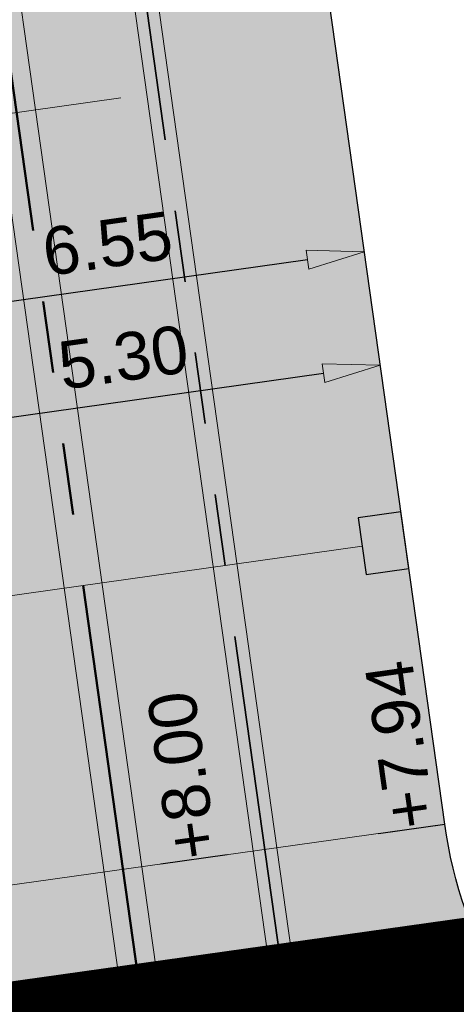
# Model space of a CAD drawing. Extents: x 98477 to 100410, y 398052 to 398969.
# Tile 100 of 256: x 98644.52 to 98649.08, y 398271.89 to 398282.2. Entities that reach past the tile are written whole.
import ezdxf
from ezdxf.enums import TextEntityAlignment as Align

# ---------------------------------------------------------------- set-up
doc = ezdxf.new("R2010")
doc.units = 0
for name, pattern in [('AL-NUTSTRACE', [17, 5, -3.5, 0, -3.5, 5]), ('RI-DWA', [9.75, 4.5, -0.75, 0.75, -0.75, 0.75, -0.75, 0.75, -0.75]), ('RI-RWA', [8.25, 4.5, -0.75, 0.75, -0.75, 0.75, -0.75])]:
    doc.linetypes.add(name, pattern=pattern)
for name, color, linetype, lineweight in [('N-KO-kantverharding', 2, 'Continuous', 25), ('N-RI-DWA hoofdriool', 24, 'RI-DWA', 35), ('N-RI-DWA hoofdriool buiswand', 24, 'Continuous', 13), ('N-RI-DWA huisaansluitleiding', 24, 'RI-DWA', 18), ('N-RI-RWA hoofdriool', 162, 'RI-RWA', 50), ('N-RI-RWA hoofdriool buiswand', 162, 'Continuous', 13), ('N-RI-RWA kolkaansluitleiding', 132, 'RI-RWA', 18), ('N-RI-straatkolk', 7, 'Continuous', 25), ("N-VH-arcering 'MAT' grijs 251", 251, 'Continuous', 18), ('N-VH-arcering printbeton', 8, 'Continuous', 9), ('X-AL-hoogtelijn - Niv 1', 1, 'AL-HOOGTELIJN', 18), ('X-AL-maatvoering VERWERKT', 180, 'Continuous', 18), ('X-AL-nutstrace VERWERKT', 252, 'AL-NUTSTRACE', 18), ('X-AL-planthoogte VERWERKT', 180, 'Continuous', 25)]:
    doc.layers.add(name, color=color, linetype=linetype, lineweight=lineweight)
doc.layers.add('X-AL-contourlijnen', color=30, linetype='Continuous', plot=False)
doc.layers.add('X-AL-hulplijn', color=30, linetype='Continuous', plot=False)
doc.styles.add('CS Annotative', font='arial.ttf')
doc.styles.get("Standard").update_dxf_attribs({"font": 'txt.shx'})
doc.linetypes.add('AL-HOOGTELIJN', pattern='A,10,-1.5,["H",Standard,S=0.9,R=0,X=-0.3,Y=-0.45],-1.5,30', length=43)
doc.dimstyles.new('CS Annotative', dxfattribs={"dimtxt": 2.5, "dimasz": 3, "dimexe": 0.18, "dimexo": 0.0625, "dimgap": 1, "dimtad": 1, "dimzin": 3, "dimdsep": 46, "dimtxsty": 'CS Annotative', "dimblk": 'CS Dimensionpijl', "dimcen": 0, "dimse1": 1, "dimse2": 1, "dimclrd": 256, "dimclre": 256, "dimadec": 0, "dimazin": 0, "dimtm": 1e-09, "dimtfac": 1, "dimtdec": 0, "dimtofl": 0, "dimtmove": 1, "dimatfit": 1, "dimfxl": 1, "dimtfillclr": 256, "dimtolj": 1, "dimtzin": 3, "dimarcsym": 0})

# ---------------------------------------------------------------- blocks, each defined once
blk = doc.blocks.new('*U107')
at = {"layer": 'X-AL-hulplijn', "flags": 128}
blk.add_lwpolyline([(-0.3465938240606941, -0.04871058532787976), (0.3465938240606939, 0.04871058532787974)], dxfattribs=at)
at = {"layer": 'X-AL-planthoogte VERWERKT', "linetype": 'Continuous', "style": 'CS Annotative'}
blk.add_attdef('HOOGTE-RECHTS', text='', height=0.4999999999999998, rotation=97.99999999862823, dxfattribs=at).set_placement((2.91038304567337e-11, 5.820766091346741e-11), align=Align.MIDDLE_LEFT)
blk = doc.blocks.new('*U124')
at = {"layer": 'X-AL-hulplijn', "flags": 128}
blk.add_lwpolyline([(-0.3465938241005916, -0.04871058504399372), (0.3465938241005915, 0.0487105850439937)], dxfattribs=at)
at = {"layer": 'X-AL-planthoogte VERWERKT', "linetype": 'Continuous', "style": 'CS Annotative'}
blk.add_attdef('HOOGTE-RECHTS', text='', height=0.4999999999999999, rotation=97.99999994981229, dxfattribs=at).set_placement((1.455191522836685e-11, 0), align=Align.MIDDLE_LEFT)
blk = doc.blocks.new('*U880')
blk.add_lwpolyline([(-1.32281122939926, 1.328832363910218), (-0.9052919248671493, -1.64197184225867), (1.32281122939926, -1.328832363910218), (0.9052919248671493, 1.64197184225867)], close=True)
blk.add_solid([(-1.32281122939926, 1.328832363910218), (0.9052919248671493, 1.64197184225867), (-1.32281122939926, 1.328832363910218), (-0.9052919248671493, -1.64197184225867)])
blk = doc.blocks.new('CS Dimensionpijl')
h = blk.add_hatch(color=256)
h.dxf.hatch_style = 1
h.paths.add_polyline_path([(-1, -0.1666666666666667), (0, 0), (-1, 0.1666666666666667)])
at = {"flags": 128}
blk.add_lwpolyline([(0, 0.5), (0, -0.5)], dxfattribs=at)
blk.add_lwpolyline([(-1, -0.1666666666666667), (0, 0), (-1, 0.1666666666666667)], close=True, dxfattribs=at)
blk = doc.blocks.new('*D916')
at = {"layer": 'X-AL-maatvoering VERWERKT', "linetype": 'Continuous', "lineweight": -2, "transparency": 16777216}
blk.add_line((98643.63415658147, 398277.9262781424), (98647.69425566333, 398278.4968878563), dxfattribs=at)
at = {"layer": 'X-AL-maatvoering VERWERKT', "lineweight": -2, "transparency": 16777216, "xscale": 0.6000000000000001, "yscale": 0.6000000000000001, "zscale": 0.6000000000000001}
for p, rotation in [((98648.28841650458, 398278.5803917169), 7.999999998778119), ((98643.03999574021, 398277.8427742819), 187.9999999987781)]:
    blk.add_blockref('CS Dimensionpijl', p, dxfattribs=dict(at, rotation=rotation))
at = {"layer": 'X-AL-maatvoering VERWERKT', "color": 0, "transparency": 16777216, "insert": (98645.60081875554, 398278.6626075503), "char_height": 0.5, "attachment_point": 5, "rotation": 7.999999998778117, "style": 'CS Annotative'}
blk.add_mtext('\\A1;5.30', dxfattribs=at)
blk = doc.blocks.new('*D1131')
at = {"layer": 'X-AL-maatvoering VERWERKT', "linetype": 'Continuous', "lineweight": -2, "transparency": 16777216}
blk.add_line((98642.22931377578, 398278.9406334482), (98647.52724794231, 398279.6852095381), dxfattribs=at)
at = {"layer": 'X-AL-maatvoering VERWERKT', "lineweight": -2, "transparency": 16777216, "xscale": 0.6000000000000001, "yscale": 0.6000000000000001, "zscale": 0.6000000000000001}
for p, rotation in [((98648.12140878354, 398279.7687133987), 7.999999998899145), ((98641.63515293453, 398278.8571295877), 187.9999999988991)]:
    blk.add_blockref('CS Dimensionpijl', p, dxfattribs=dict(at, rotation=rotation))
at = {"layer": 'X-AL-maatvoering VERWERKT', "color": 0, "transparency": 16777216, "insert": (98645.4338347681, 398279.8507603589), "char_height": 0.5, "attachment_point": 5, "rotation": 7.999999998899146, "style": 'CS Annotative'}
blk.add_mtext('\\A1;6.55', dxfattribs=at)

msp = doc.modelspace()

# ---------------------------------------------------------------- hatches: boundary and pattern name
at = {"layer": "N-VH-arcering 'MAT' grijs 251"}
h = msp.add_hatch(color=256, dxfattribs=at)
h.dxf.hatch_style = 1
edge = h.paths.add_edge_path()
edge.add_line((98801.70985258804, 398275.5025756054), (98759.07881222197, 398269.5111736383))
edge.add_arc((98758.55691309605, 398273.2246788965), 3.749999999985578, 188.0000000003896, 277.9999999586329, ccw=False)
edge.add_line((98754.84340783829, 398272.7027797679), (98754.7320693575, 398273.4949942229))
edge.add_arc((98759.43584268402, 398274.1560664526), 4.75000000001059, 98.00000000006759, 188.0000000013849, ccw=False)
edge.add_line((98758.77477045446, 398278.859839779), (98802.64364589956, 398285.0252081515))
edge.add_arc((98800.79960231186, 398298.1462600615), 13.24999999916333, 278.0000000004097, 315.3695932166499)
edge.add_arc((98814.32101528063, 398284.7981743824), 5.750000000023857, 97.99999999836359, 135.3695932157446, ccw=False)
edge.add_line((98813.52076995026, 398290.4922157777), (98817.94515990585, 398291.114023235))
edge.add_arc((98818.74540523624, 398285.4199818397), 5.750000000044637, 8.00000000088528, 97.99999999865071, ccw=False)
edge.add_line((98824.43944663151, 398286.2202271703), (98832.12180180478, 398231.5574297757))
edge.add_arc((98824.4472242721, 398230.4788382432), 7.74999999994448, -36.90337989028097, 8.000000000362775, ccw=False)
edge.add_line((98830.64450586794, 398225.8252159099), (98822.02531955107, 398214.3469478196))
edge.add_arc((98828.62242576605, 398209.3930917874), 8.249999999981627, 143.0966201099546, 188.000000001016)
edge.add_line((98820.45271419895, 398208.2449137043), (98820.95212056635, 398204.6914527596))
edge.add_line((98820.95212056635, 398204.6914527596), (98824.98814049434, 398175.9736787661))
edge.add_line((98824.98814049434, 398175.9736787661), (98826.34507822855, 398166.3185650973))
edge.add_arc((98829.56344945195, 398166.7708776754), 3.249999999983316, 187.9999999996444, 277.9999999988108)
edge.add_line((98830.01576203, 398163.552506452), (98845.49611657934, 398165.7281284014))
edge.add_line((98845.49611657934, 398165.7281284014), (98850.05134969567, 398166.3683246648))
edge.add_line((98850.05134969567, 398166.3683246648), (98871.26042709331, 398169.349066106))
edge.add_line((98871.26042709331, 398169.349066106), (98879.77673248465, 398170.5459547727))
edge.add_line((98879.77673248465, 398170.5459547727), (98895.91810200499, 398172.8144763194))
edge.add_line((98895.91810200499, 398172.8144763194), (98895.01347684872, 398179.2512187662))
edge.add_line((98895.01347684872, 398179.2512187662), (98835.84495974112, 398170.9356259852))
edge.add_arc((98835.18388751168, 398175.6393993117), 4.749999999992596, 188.0000000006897, 277.9999999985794, ccw=False)
edge.add_line((98830.48011418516, 398174.9783270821), (98825.97718274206, 398207.0183491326))
edge.add_arc((98833.65176027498, 398208.096940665), 7.750000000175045, 143.0966201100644, 188.0000000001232, ccw=False)
edge.add_line((98827.4544786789, 398212.7505629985), (98836.07366499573, 398224.2288310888))
edge.add_arc((98829.47655878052, 398229.1826871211), 8.250000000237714, 323.096620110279, 367.9999999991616)
edge.add_line((98837.64627034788, 398230.3308652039), (98837.34238794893, 398232.4931008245))
edge.add_line((98837.34238794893, 398232.4931008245), (98837.34238780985, 398232.493100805))
edge.add_line((98837.34238780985, 398232.493100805), (98829.68786739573, 398286.9578446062))
edge.add_arc((98835.38190879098, 398287.7580899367), 5.749999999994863, 97.99999999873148, 188.0000000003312, ccw=False)
edge.add_line((98834.58166346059, 398293.452131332), (98882.50500414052, 398300.1873176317))
edge.add_arc((98883.61838894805, 398292.2651730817), 8.000000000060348, 11.632034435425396, 97.9999999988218, ccw=False)
edge.add_line((98891.45409032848, 398293.8781776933), (98890.9995, 398296.0865))
edge.add_line((98890.9995, 398296.0865), (98889.023, 398305.688))
edge.add_line((98889.023, 398305.688), (98888.557, 398307.974))
edge.add_line((98888.557, 398307.974), (98887.38477368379, 398314.7597044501))
edge.add_arc((98879.50153614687, 398313.3978799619), 8.00000000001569, -82.00000000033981, 9.801079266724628, ccw=False)
edge.add_line((98880.6149209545, 398305.475735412), (98872.94460748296, 398304.3977431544))
edge.add_arc((98872.42270835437, 398308.1112484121), 3.749999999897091, 189.4265010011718, 278.00000000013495, ccw=False)
edge.add_arc((92946.7354543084, 397324.3039467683), 6003.049999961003, 9.42650100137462, 10.61166010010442)
edge.add_line((98847.1206531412, 398429.7738954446), (98842.31285519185, 398429.0982035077))
edge.add_arc((92946.7354539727, 397324.3039467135), 5998.200000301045, 9.428546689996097, 10.613773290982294, ccw=False)
edge.add_arc((98860.08948650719, 398306.4687901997), 3.840166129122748, -81.43407539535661, 6.657381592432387, ccw=False)
edge.add_line((98860.66146879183, 398302.6714605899), (98847.18483033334, 398300.7774425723))
edge.add_line((98847.18483033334, 398300.7774425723), (98842.62959721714, 398300.1372463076))
edge.add_line((98842.62959721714, 398300.1372463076), (98820.15051205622, 398296.9780169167))
edge.add_arc((98819.35026672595, 398302.672058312), 5.749999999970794, 187.9999999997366, 277.99999999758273, ccw=False)
edge.add_line((98813.65622533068, 398301.8718129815), (98812.30624625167, 398311.4774132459))
edge.add_line((98812.30624625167, 398311.4774132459), (98811.1093575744, 398319.9937186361))
edge.add_line((98811.1093575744, 398319.9937186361), (98809.24443803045, 398333.2633107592))
edge.add_line((98809.24443803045, 398333.2633107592), (98808.67382831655, 398337.3234098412))
edge.add_line((98808.67382831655, 398337.3234098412), (98807.71353391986, 398344.1562595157))
edge.add_line((98807.71353391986, 398344.1562595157), (98807.70657526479, 398344.2057729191))
edge.add_line((98807.70657526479, 398344.2057729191), (98811.66764753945, 398344.7624653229))
edge.add_line((98811.66764753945, 398344.7624653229), (98829.49247277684, 398347.2675811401))
edge.add_line((98829.49247277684, 398347.2675811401), (98831.96814294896, 398347.6155138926))
edge.add_line((98831.96814294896, 398347.6155138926), (98831.06351779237, 398354.0522563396))
edge.add_line((98831.06351779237, 398354.0522563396), (98828.58784762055, 398353.704323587))
edge.add_line((98828.58784762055, 398353.704323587), (98810.76302238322, 398351.1992077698))
edge.add_line((98810.76302238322, 398351.1992077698), (98806.80195010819, 398350.6425153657))
edge.add_line((98806.80195010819, 398350.6425153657), (98806.79499145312, 398350.6920287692))
edge.add_line((98806.79499145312, 398350.6920287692), (98805.14616655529, 398362.4240275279))
edge.add_line((98805.14616655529, 398362.4240275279), (98805.04836903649, 398363.119893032))
edge.add_line((98805.04836903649, 398363.119893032), (98803.99065346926, 398370.6459303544))
edge.add_line((98803.99065346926, 398370.6459303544), (98802.48758397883, 398381.3408254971))
edge.add_line((98802.48758397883, 398381.3408254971), (98801.4298684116, 398388.8668628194))
edge.add_line((98801.4298684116, 398388.8668628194), (98799.92679892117, 398399.561757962))
edge.add_line((98799.92679892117, 398399.561757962), (98798.86908335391, 398407.0877952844))
edge.add_line((98798.86908335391, 398407.0877952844), (98797.36601386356, 398417.7826904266))
edge.add_line((98797.36601386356, 398417.7826904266), (98796.79540414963, 398421.8427895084))
edge.add_line((98796.79540414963, 398421.8427895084), (98795.88382033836, 398428.3290453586))
edge.add_line((98795.88382033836, 398428.3290453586), (98795.87686168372, 398428.3785587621))
edge.add_line((98795.87686168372, 398428.3785587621), (98799.83793395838, 398428.9352511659))
edge.add_line((98799.83793395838, 398428.9352511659), (98817.66275919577, 398431.4403669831))
edge.add_line((98817.66275919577, 398431.4403669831), (98820.13842936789, 398431.7882997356))
edge.add_line((98820.13842936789, 398431.7882997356), (98819.2338042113, 398438.2250421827))
edge.add_line((98819.2338042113, 398438.2250421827), (98816.75813403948, 398437.87710943))
edge.add_line((98816.75813403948, 398437.87710943), (98798.93330880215, 398435.3719936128))
edge.add_line((98798.93330880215, 398435.3719936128), (98794.9722365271, 398434.8153012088))
edge.add_line((98794.9722365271, 398434.8153012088), (98794.96527787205, 398434.8648146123))
edge.add_line((98794.96527787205, 398434.8648146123), (98793.37870452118, 398446.1538705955))
edge.add_line((98793.37870452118, 398446.1538705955), (98792.73850825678, 398450.7091037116))
edge.add_line((98792.73850825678, 398450.7091037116), (98789.33816684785, 398474.9037900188))
edge.add_line((98789.33816684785, 398474.9037900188), (98783.89169246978, 398474.1383379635))
edge.add_line((98783.89169246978, 398474.1383379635), (98786.76317609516, 398453.7066703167))
edge.add_arc((98782.05940276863, 398453.0455980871), 4.750000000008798, -82.0000000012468, 7.999999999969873, ccw=False)
edge.add_line((98782.72047499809, 398448.3418247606), (98773.11487473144, 398446.9918456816))
edge.add_line((98773.11487473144, 398446.9918456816), (98764.5985693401, 398445.7949570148))
edge.add_line((98764.5985693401, 398445.7949570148), (98743.40683266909, 398442.8166526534))
edge.add_line((98743.40683266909, 398442.8166526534), (98734.89052727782, 398441.6197639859))
edge.add_line((98734.89052727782, 398441.6197639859), (98611.80020633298, 398424.3205475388))
edge.add_line((98611.80020633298, 398424.3205475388), (98607.65702311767, 398453.8008279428))
edge.add_arc((98611.6373665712, 398454.1216500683), 3.993251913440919, 101.39182936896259, 184.6081706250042, ccw=False)
edge.add_line((98610.84862924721, 398458.0362323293), (98611.83889731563, 398458.1754054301))
edge.add_line((98611.83889731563, 398458.1754054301), (98639.5664032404, 398462.0722522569))
edge.add_line((98639.5664032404, 398462.0722522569), (98641.54693937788, 398462.3505984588))
edge.add_line((98641.54693937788, 398462.3505984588), (98659.37176461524, 398464.8557142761))
edge.add_line((98659.37176461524, 398464.8557142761), (98661.84743478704, 398465.2036470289))
edge.add_line((98661.84743478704, 398465.2036470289), (98660.94280963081, 398471.6403894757))
edge.add_line((98660.94280963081, 398471.6403894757), (98649.90132066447, 398470.0886093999))
edge.add_line((98649.90132066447, 398470.0886093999), (98624.64948491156, 398466.5396953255))
edge.add_line((98624.64948491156, 398466.5396953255), (98622.66894877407, 398466.2613491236))
edge.add_line((98622.66894877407, 398466.2613491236), (98604.84412353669, 398463.7562333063))
edge.add_line((98604.84412353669, 398463.7562333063), (98602.86358739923, 398463.4778871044))
edge.add_line((98602.86358739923, 398463.4778871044), (98594.9414428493, 398462.3645022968))
edge.add_line((98594.9414428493, 398462.3645022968), (98576.27488975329, 398459.7410893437))
edge.add_line((98576.27488975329, 398459.7410893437), (98577.17951490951, 398453.3043468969))
edge.add_line((98577.17951490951, 398453.3043468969), (98578.1697829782, 398453.4435199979))
edge.add_line((98578.1697829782, 398453.4435199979), (98598.47059208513, 398456.2943364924))
edge.add_arc((98598.79151287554, 398452.3139562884), 3.993296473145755, 11.424909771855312, 94.60953932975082, ccw=False)
edge.add_line((98602.70568277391, 398453.1049624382), (98606.84886598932, 398423.6246820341))
edge.add_line((98606.84886598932, 398423.6246820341), (98548.81915716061, 398415.4691383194))
edge.add_arc((98548.15808493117, 398420.172911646), 4.750000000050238, 188.0000000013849, 277.99999999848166, ccw=False)
edge.add_line((98543.45431160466, 398419.5118394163), (98539.76818545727, 398445.7399897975))
edge.add_line((98539.76818545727, 398445.7399897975), (98538.97597100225, 398445.6286513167))
edge.add_line((98538.97597100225, 398445.6286513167), (98538.73241807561, 398447.361620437))
edge.add_line((98538.73241807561, 398447.361620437), (98534.77134580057, 398446.8049280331))
edge.add_line((98534.77134580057, 398446.8049280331), (98536.52992450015, 398434.2919904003))
edge.add_line((98536.52992450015, 398434.2919904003), (98537.17012076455, 398429.7367572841))
edge.add_line((98537.17012076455, 398429.7367572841), (98538.39484405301, 398421.0223982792))
edge.add_line((98538.39484405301, 398421.0223982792), (98539.03504031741, 398416.467165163))
edge.add_line((98539.03504031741, 398416.467165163), (98541.02521566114, 398402.30633178))
edge.add_line((98541.02521566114, 398402.30633178), (98541.66541192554, 398397.7510986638))
edge.add_line((98541.66541192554, 398397.7510986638), (98543.65558726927, 398383.5902652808))
edge.add_line((98543.65558726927, 398383.5902652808), (98544.29578353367, 398379.0350321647))
edge.add_line((98544.29578353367, 398379.0350321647), (98545.60401068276, 398369.7265123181))
edge.add_arc((98543.87104156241, 398369.4829593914), 1.750000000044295, -82.00000000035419, 7.99999999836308, ccw=False)
edge.add_line((98544.11459448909, 398367.7499902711), (98522.47723718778, 398364.7090580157))
edge.add_line((98522.47723718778, 398364.7090580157), (98523.21485462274, 398359.4606372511))
edge.add_line((98523.21485462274, 398359.4606372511), (98545.05026553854, 398362.5294041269))
edge.add_line((98545.05026553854, 398362.5294041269), (98549.60549865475, 398363.1696003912))
edge.add_line((98549.60549865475, 398363.1696003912), (98564.16243926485, 398365.2154449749))
edge.add_arc((98564.82351149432, 398360.5116716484), 4.749999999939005, 8.000000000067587, 97.99999999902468, ccw=False)
edge.add_line((98569.5272848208, 398361.172743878), (98576.49985717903, 398311.5603136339))
edge.add_arc((98571.7960838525, 398310.8992414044), 4.749999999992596, -82.0000000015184, 7.999999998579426, ccw=False)
edge.add_line((98572.45715608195, 398306.1954680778), (98563.84182388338, 398304.9846620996))
edge.add_line((98563.84182388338, 398304.9846620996), (98559.28659076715, 398304.3444658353))
edge.add_line((98559.28659076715, 398304.3444658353), (98541.0161448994, 398301.7767221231))
edge.add_line((98541.0161448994, 398301.7767221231), (98541.7537623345, 398296.5283013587))
edge.add_line((98541.7537623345, 398296.5283013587), (98553.88454617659, 398298.2331718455))
edge.add_arc((98554.12809910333, 398296.5002027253), 1.749999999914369, 7.999999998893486, 98.0000000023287, ccw=False)
edge.add_line((98555.86106822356, 398296.7437556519), (98557.35022040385, 398286.1478873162))
edge.add_line((98557.35022040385, 398286.1478873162), (98557.99041666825, 398281.5926542))
edge.add_line((98557.99041666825, 398281.5926542), (98560.13368242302, 398266.3425259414))
edge.add_line((98560.13368242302, 398266.3425259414), (98560.77387868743, 398261.7872928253))
edge.add_line((98560.77387868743, 398261.7872928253), (98562.9171444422, 398246.5371645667))
edge.add_line((98562.9171444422, 398246.5371645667), (98563.5573407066, 398241.9819314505))
edge.add_line((98563.5573407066, 398241.9819314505), (98565.70060646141, 398226.7318031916))
edge.add_line((98565.70060646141, 398226.7318031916), (98566.34080272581, 398222.1765700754))
edge.add_line((98566.34080272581, 398222.1765700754), (98567.56552601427, 398213.4622110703))
edge.add_line((98567.56552601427, 398213.4622110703), (98568.20572227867, 398208.9069779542))
edge.add_line((98568.20572227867, 398208.9069779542), (98576.53105717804, 398149.6691420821))
edge.add_line((98576.53105717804, 398149.6691420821), (98576.55610833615, 398149.4908938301))
edge.add_line((98576.55610833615, 398149.4908938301), (98535.4599834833, 398143.7152101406))
edge.add_line((98535.4599834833, 398143.7152101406), (98536.3465161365, 398137.4072025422))
edge.add_line((98536.3465161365, 398137.4072025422), (98537.33678420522, 398137.5463756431))
edge.add_line((98537.33678420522, 398137.5463756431), (98577.44264098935, 398143.1828862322))
edge.add_line((98577.44264098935, 398143.1828862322), (98578.76478544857, 398133.7753395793))
edge.add_line((98578.76478544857, 398133.7753395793), (98538.65892866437, 398128.1388289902))
edge.add_line((98538.65892866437, 398128.1388289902), (98537.66866059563, 398127.9996558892))
edge.add_line((98537.66866059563, 398127.9996558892), (98538.57328575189, 398121.5629134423))
edge.add_line((98538.57328575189, 398121.5629134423), (98579.66941060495, 398127.3385971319))
edge.add_line((98579.66941060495, 398127.3385971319), (98579.67636925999, 398127.2890837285))
edge.add_line((98579.67636925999, 398127.2890837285), (98580.7660946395, 398119.5352847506))
edge.add_line((98580.7660946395, 398119.5352847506), (98582.57534495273, 398106.6617998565))
edge.add_line((98582.57534495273, 398106.6617998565), (98583.06245080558, 398103.1958616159))
edge.add_line((98583.06245080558, 398103.1958616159), (98584.87170111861, 398090.3223767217))
edge.add_line((98584.87170111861, 398090.3223767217), (98585.35880697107, 398086.8564384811))
edge.add_line((98585.35880697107, 398086.8564384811), (98587.16805728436, 398073.9829535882))
edge.add_line((98587.16805728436, 398073.9829535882), (98588.14928671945, 398067.0011433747))
edge.add_arc((98585.92118356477, 398066.6880038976), 2.249999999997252, -71.05267843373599, 7.999999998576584, ccw=False)
edge.add_line((98586.6517556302, 398064.5599145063), (98587.08769329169, 398064.7095716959))
edge.add_line((98587.08769329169, 398064.7095716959), (98595.76511800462, 398067.6885274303))
edge.add_line((98595.76511800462, 398067.6885274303), (98596.09256923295, 398067.8009412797))
edge.add_arc((98595.36199716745, 398069.9290306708), 2.249999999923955, 187.9999999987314, 288.947321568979, ccw=False)
edge.add_line((98593.13389401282, 398069.6158911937), (98582.46560133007, 398145.5247379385))
edge.add_arc((98587.16937465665, 398146.1858101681), 4.750000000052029, 98.00000000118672, 187.9999999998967, ccw=False)
edge.add_line((98586.50830242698, 398150.8895834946), (98609.06670264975, 398154.0599598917))
edge.add_line((98609.06670264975, 398154.0599598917), (98621.30783352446, 398156.2004915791))
edge.add_line((98621.30783352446, 398156.2004915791), (98618.71337939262, 398174.6609919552))
edge.add_line((98618.71337939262, 398174.6609919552), (98600.88855415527, 398172.155876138))
edge.add_line((98600.88855415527, 398172.155876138), (98602.70587460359, 398159.2249692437))
edge.add_line((98602.70587460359, 398159.2249692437), (98585.67326382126, 398156.8311919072))
edge.add_arc((98585.08617653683, 398161.633146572), 4.837710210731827, 189.0296070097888, 276.97039299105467, ccw=False)
edge.add_line((98580.30841826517, 398160.8738930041), (98573.6350680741, 398208.3572469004))
edge.add_line((98573.6350680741, 398208.3572469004), (98572.71652560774, 398214.8930161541))
edge.add_line((98572.71652560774, 398214.8930161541), (98570.01656744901, 398234.1042166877))
edge.add_line((98570.01656744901, 398234.1042166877), (98569.09802498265, 398240.6399859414))
edge.add_line((98569.09802498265, 398240.6399859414), (98568.63179509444, 398243.9573839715))
edge.add_line((98568.63179509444, 398243.9573839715), (98568.16556520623, 398247.2747820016))
edge.add_arc((98572.86933853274, 398247.9358542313), 4.74999999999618, 98.00000000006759, 188.0000000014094, ccw=False)
edge.add_line((98572.20826630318, 398252.6396275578), (98597.85620928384, 398256.2442108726))
edge.add_line((98597.85620928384, 398256.2442108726), (98604.39197853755, 398257.1627533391))
edge.add_line((98604.39197853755, 398257.1627533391), (98619.64210679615, 398259.3060190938))
edge.add_line((98619.64210679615, 398259.3060190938), (98626.17787604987, 398260.2245615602))
edge.add_line((98626.17787604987, 398260.2245615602), (98639.44746817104, 398262.089481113))
edge.add_line((98639.44746817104, 398262.089481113), (98639.4969815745, 398262.096439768))
edge.add_line((98639.4969815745, 398262.096439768), (98640.05367397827, 398258.1353674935))
edge.add_line((98640.05367397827, 398258.1353674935), (98641.8629242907, 398245.2618825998))
edge.add_line((98641.8629242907, 398245.2618825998), (98642.14127049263, 398243.2813464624))
edge.add_line((98642.14127049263, 398243.2813464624), (98643.25465530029, 398235.3592019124))
edge.add_line((98643.25465530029, 398235.3592019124), (98644.5767997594, 398225.9516552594))
edge.add_line((98644.5767997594, 398225.9516552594), (98646.03811731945, 398215.5538405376))
edge.add_line((98646.03811731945, 398215.5538405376), (98646.38605007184, 398213.0781703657))
edge.add_line((98646.38605007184, 398213.0781703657), (98652.82279251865, 398213.9827955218))
edge.add_line((98652.82279251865, 398213.9827955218), (98652.47485976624, 398216.4584656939))
edge.add_line((98652.47485976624, 398216.4584656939), (98651.70940771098, 398221.904940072))
edge.add_line((98651.70940771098, 398221.904940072), (98651.43106150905, 398223.8854762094))
edge.add_line((98651.43106150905, 398223.8854762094), (98649.62181119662, 398236.758961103))
edge.add_line((98649.62181119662, 398236.758961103), (98649.34346499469, 398238.7394972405))
edge.add_line((98649.34346499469, 398238.7394972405), (98646.49041642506, 398259.0399926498))
edge.add_line((98646.49041642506, 398259.0399926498), (98645.93372402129, 398263.0010649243))
edge.add_line((98645.93372402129, 398263.0010649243), (98645.98323742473, 398263.0080235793))
edge.add_line((98645.98323742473, 398263.0080235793), (98654.39783815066, 398264.1906185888))
edge.add_line((98654.39783815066, 398264.1906185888), (98722.62535253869, 398273.7793704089))
edge.add_line((98722.62535253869, 398273.7793704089), (98731.14165792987, 398274.9762590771))
edge.add_line((98731.14165792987, 398274.9762590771), (98743.97026282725, 398276.7792019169))
edge.add_arc((98744.55735011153, 398271.9772472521), 4.837710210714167, 9.02960700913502, 96.9703929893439, ccw=False)
edge.add_line((98749.33510838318, 398272.73650082), (98750.7268393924, 398262.8338201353))
edge.add_line((98750.7268393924, 398262.8338201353), (98752.41029510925, 398263.0704144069))
edge.add_line((98752.41029510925, 398263.0704144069), (98756.96552822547, 398263.7106106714))
edge.add_line((98756.96552822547, 398263.7106106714), (98772.21565648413, 398265.8538764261))
edge.add_line((98772.21565648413, 398265.8538764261), (98776.77088960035, 398266.4940726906))
edge.add_line((98776.77088960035, 398266.4940726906), (98795.98209013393, 398269.1940308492))
edge.add_line((98795.98209013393, 398269.1940308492), (98800.53732325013, 398269.8342271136))
edge.add_line((98800.53732325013, 398269.8342271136), (98802.46834598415, 398270.1056146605))
edge.add_line((98802.46834598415, 398270.1056146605), (98801.70985258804, 398275.5025756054))
edge = h.paths.add_edge_path(flags=16)
edge.add_line((98744.0622075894, 398333.4636472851), (98751.98435213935, 398334.5770320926))
edge.add_line((98751.98435213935, 398334.5770320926), (98753.96600319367, 398334.8555349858))
edge.add_line((98753.96600319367, 398334.8555349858), (98764.36270300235, 398336.316695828))
edge.add_line((98764.36270300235, 398336.316695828), (98764.36270299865, 398336.3166958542))
edge.add_line((98764.36270299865, 398336.3166958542), (98766.34323913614, 398336.5950420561))
edge.add_line((98766.34323913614, 398336.5950420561), (98774.26538368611, 398337.7084268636))
edge.add_line((98774.26538368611, 398337.7084268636), (98774.24729118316, 398337.8371617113))
edge.add_line((98774.24729118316, 398337.8371617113), (98802.48973650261, 398341.8063785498))
edge.add_line((98802.48973650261, 398341.8063785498), (98803.0185942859, 398338.0433598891))
edge.add_line((98803.0185942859, 398338.0433598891), (98808.47417984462, 398299.2248515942))
edge.add_arc((98800.79960231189, 398298.1462600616), 7.750000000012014, -82.00000000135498, 8.000000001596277, ccw=False)
edge.add_line((98801.87819384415, 398290.4716825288), (98771.96746476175, 398286.2680036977))
edge.add_line((98771.96746476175, 398286.2680036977), (98767.41223164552, 398285.6278074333))
edge.add_line((98767.41223164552, 398285.6278074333), (98755.13290759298, 398283.9020609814))
edge.add_line((98755.13290759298, 398283.9020609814), (98746.61660220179, 398282.7051723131))
edge.add_line((98746.61660220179, 398282.7051723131), (98730.37620587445, 398280.4227334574))
edge.add_line((98730.37620587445, 398280.4227334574), (98721.85990048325, 398279.2258447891))
edge.add_line((98721.85990048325, 398279.2258447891), (98654.3282516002, 398269.7348904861))
edge.add_arc((98653.66717937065, 398274.4386638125), 4.749999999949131, 187.9999999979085, 277.9999999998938, ccw=False)
edge.add_line((98648.96340604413, 398273.7775915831), (98644.1340994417, 398308.1398935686))
edge.add_line((98644.1340994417, 398308.1398935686), (98642.93721077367, 398316.6561989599))
edge.add_line((98642.93721077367, 398316.6561989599), (98640.29988051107, 398335.4217788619))
edge.add_line((98640.29988051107, 398335.4217788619), (98638.12129075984, 398335.1155980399))
edge.add_line((98638.12129075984, 398335.1155980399), (98637.23004949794, 398334.990342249))
edge.add_line((98637.23004949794, 398334.990342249), (98635.05145974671, 398334.6841614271))
edge.add_line((98635.05145974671, 398334.6841614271), (98635.74036659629, 398329.7823344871))
edge.add_line((98635.74036659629, 398329.7823344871), (98636.93725526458, 398321.266029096))
edge.add_line((98636.93725526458, 398321.266029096), (98638.384655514, 398310.967241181))
edge.add_line((98638.384655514, 398310.967241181), (98639.02485177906, 398306.4120080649))
edge.add_line((98639.02485177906, 398306.4120080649), (98641.16811753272, 398291.1618798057))
edge.add_line((98641.16811753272, 398291.1618798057), (98642.36500620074, 398282.6455744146))
edge.add_line((98642.36500620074, 398282.6455744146), (98643.71498527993, 398273.0399741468))
edge.add_arc((98639.01121195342, 398272.3789019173), 4.749999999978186, -82.00000000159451, 7.999999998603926, ccw=False)
edge.add_line((98639.67228418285, 398267.6751285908), (98619.32227537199, 398264.8151213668))
edge.add_line((98619.32227537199, 398264.8151213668), (98614.27190822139, 398264.1053385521))
edge.add_line((98614.27190822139, 398264.1053385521), (98593.92189940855, 398261.2453313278))
edge.add_arc((98593.26082717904, 398265.9491046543), 4.750000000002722, 188.0000000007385, 277.9999999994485, ccw=False)
edge.add_line((98588.55705385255, 398265.2880324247), (98581.77932383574, 398313.5140873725))
edge.add_line((98581.77932383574, 398313.5140873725), (98580.58243516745, 398322.0303927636))
edge.add_line((98580.58243516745, 398322.0303927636), (98575.23122943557, 398360.1062000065))
edge.add_line((98575.23122943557, 398360.1062000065), (98574.59103317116, 398364.6614331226))
edge.add_line((98574.59103317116, 398364.6614331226), (98572.66348572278, 398378.3766458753))
edge.add_line((98572.66348572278, 398378.3766458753), (98571.18825085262, 398388.8734874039))
edge.add_line((98571.18825085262, 398388.8734874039), (98568.51612731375, 398407.8866343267))
edge.add_arc((98573.21990064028, 398408.5477065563), 4.750000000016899, 97.9999999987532, 188.0000000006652, ccw=False)
edge.add_line((98572.55882841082, 398413.2514798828), (98607.11918401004, 398418.1086211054))
edge.add_line((98607.11918401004, 398418.1086211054), (98607.61431804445, 398418.1782076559))
edge.add_line((98607.61431804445, 398418.1782076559), (98611.58353488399, 398389.9357623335))
edge.add_line((98611.58353488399, 398389.9357623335), (98611.454800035, 398389.9176698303))
edge.add_line((98611.454800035, 398389.9176698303), (98613.2640503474, 398377.0441849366))
edge.add_line((98613.2640503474, 398377.0441849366), (98613.33363689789, 398376.5490509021))
edge.add_line((98613.33363689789, 398376.5490509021), (98626.20712179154, 398378.3583012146))
edge.add_line((98626.20712179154, 398378.3583012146), (98628.18765792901, 398378.6366474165))
edge.add_line((98628.18765792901, 398378.6366474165), (98636.10980247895, 398379.7500322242))
edge.add_line((98636.10980247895, 398379.7500322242), (98648.36932117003, 398381.4729952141))
edge.add_line((98648.36932117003, 398381.4729952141), (98647.4646960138, 398387.9097376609))
edge.add_line((98647.4646960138, 398387.9097376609), (98634.59121112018, 398386.1004873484))
edge.add_line((98634.59121112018, 398386.1004873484), (98632.49184281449, 398385.8054403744))
edge.add_line((98632.49184281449, 398385.8054403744), (98619.73719008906, 398384.0128908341))
edge.add_line((98619.73719008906, 398384.0128908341), (98617.50908693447, 398383.6997513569))
edge.add_line((98617.50908693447, 398383.6997513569), (98612.56565838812, 398418.8740731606))
edge.add_line((98612.56565838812, 398418.8740731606), (98613.06079242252, 398418.943659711))
edge.add_line((98613.06079242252, 398418.943659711), (98667.57504960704, 398426.6051389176))
edge.add_line((98667.57504960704, 398426.6051389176), (98722.08930679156, 398434.2666181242))
edge.add_line((98722.08930679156, 398434.2666181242), (98726.14940587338, 398434.8372278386))
edge.add_line((98726.14940587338, 398434.8372278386), (98759.42241298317, 398439.51344403))
edge.add_line((98759.42241298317, 398439.51344403), (98763.48251206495, 398440.084053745))
edge.add_line((98763.48251206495, 398440.084053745), (98783.48592705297, 398442.8953503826))
edge.add_arc((98784.14699928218, 398438.191577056), 4.750000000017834, 8.000000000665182, 97.99999999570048, ccw=False)
edge.add_line((98788.85077260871, 398438.8526492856), (98795.6145853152, 398390.7256211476))
edge.add_arc((98790.91081198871, 398390.064548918), 4.749999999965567, -82.00000000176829, 8.000000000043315, ccw=False)
edge.add_line((98791.57188421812, 398385.3607755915), (98787.36324492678, 398384.7692899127))
edge.add_line((98787.36324492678, 398384.7692899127), (98774.48976003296, 398382.9600396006))
edge.add_line((98774.48976003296, 398382.9600396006), (98766.12199485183, 398381.7840268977))
edge.add_line((98766.12199485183, 398381.7840268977), (98766.07248144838, 398381.7770682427))
edge.add_line((98766.07248144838, 398381.7770682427), (98764.94517930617, 398389.7982395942))
edge.add_line((98764.94517930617, 398389.7982395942), (98762.09213076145, 398410.0987350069))
edge.add_line((98762.09213076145, 398410.0987350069), (98761.95295766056, 398411.0890030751))
edge.add_line((98761.95295766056, 398411.0890030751), (98755.5162152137, 398410.1843779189))
edge.add_line((98755.5162152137, 398410.1843779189), (98755.65538831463, 398409.1941098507))
edge.add_line((98755.65538831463, 398409.1941098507), (98758.50843688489, 398388.893614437))
edge.add_line((98758.50843688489, 398388.893614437), (98759.63573900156, 398380.8724430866))
edge.add_line((98759.63573900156, 398380.8724430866), (98759.5862255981, 398380.8654844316))
edge.add_line((98759.5862255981, 398380.8654844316), (98748.79230364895, 398379.3484976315))
edge.add_line((98748.79230364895, 398379.3484976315), (98744.23707053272, 398378.7083013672))
edge.add_line((98744.23707053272, 398378.7083013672), (98741.31577972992, 398378.2977407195))
edge.add_line((98741.31577972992, 398378.2977407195), (98735.86930535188, 398377.532288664))
edge.add_line((98735.86930535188, 398377.532288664), (98732.94801454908, 398377.1217280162))
edge.add_line((98732.94801454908, 398377.1217280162), (98728.39278143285, 398376.4815317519))
edge.add_line((98728.39278143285, 398376.4815317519), (98718.31915239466, 398375.0657755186))
edge.add_arc((98720.44154218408, 398359.9641874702), 15.25000000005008, 97.9999999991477, 128.0000000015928)
edge.add_line((98711.052704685, 398371.9813514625), (98707.24934533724, 398369.0098414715))
edge.add_line((98707.24934533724, 398369.0098414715), (98710.51235115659, 398364.8333844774))
edge.add_line((98710.51235115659, 398364.8333844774), (98713.62044188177, 398367.261691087))
edge.add_arc((98721.25410813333, 398357.3241039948), 12.53110121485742, 99.37790491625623, 127.53006232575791, ccw=False)
edge.add_line((98719.21222162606, 398369.6877279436), (98728.55711414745, 398371.001066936))
edge.add_line((98728.55711414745, 398371.001066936), (98733.11234726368, 398371.6412632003))
edge.add_line((98733.11234726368, 398371.6412632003), (98743.90626921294, 398373.1582500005))
edge.add_line((98743.90626921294, 398373.1582500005), (98752.42257460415, 398374.3551386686))
edge.add_line((98752.42257460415, 398374.3551386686), (98763.21649655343, 398375.8721254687))
edge.add_line((98763.21649655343, 398375.8721254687), (98767.77172966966, 398376.512321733))
edge.add_line((98767.77172966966, 398376.512321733), (98793.32064568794, 398380.102987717))
edge.add_arc((98793.7681908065, 398376.2908113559), 3.838357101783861, 9.304190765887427, 96.69580920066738, ccw=False)
edge.add_line((98797.55605007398, 398376.9113815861), (98799.60189465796, 398362.3544409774))
edge.add_line((98799.60189465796, 398362.3544409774), (98801.64078058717, 398347.8470137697))
edge.add_line((98801.64078058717, 398347.8470137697), (98801.71036713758, 398347.3518797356))
edge.add_line((98801.71036713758, 398347.3518797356), (98773.46792181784, 398343.3826628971))
edge.add_line((98773.46792181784, 398343.3826628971), (98773.36075853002, 398344.1451693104))
edge.add_line((98773.36075853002, 398344.1451693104), (98770.8850883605, 398343.7972365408))
edge.add_line((98770.8850883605, 398343.7972365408), (98758.01160346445, 398341.9879862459))
edge.add_line((98758.01160346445, 398341.9879862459), (98756.03106732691, 398341.7096400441))
edge.add_line((98756.03106732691, 398341.7096400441), (98743.15758242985, 398339.900389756))
edge.add_line((98743.15758242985, 398339.900389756), (98743.15758243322, 398339.9003897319))
edge.add_line((98743.15758243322, 398339.9003897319), (98742.16731436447, 398339.761216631))
edge.add_line((98742.16731436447, 398339.761216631), (98743.07193952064, 398333.3244741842))
edge.add_line((98743.07193952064, 398333.3244741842), (98744.0622075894, 398333.4636472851))
edge = h.paths.add_edge_path(flags=16)
edge.add_line((98545.99047331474, 398402.9031704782), (98545.73996173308, 398404.6856530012))
edge.add_arc((98550.44373505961, 398405.3467252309), 4.750000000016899, 98.00000000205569, 188.0000000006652, ccw=False)
edge.add_line((98549.78266282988, 398410.0504985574), (98557.70480737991, 398411.1638833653))
edge.add_arc((98558.36587960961, 398406.4601100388), 4.750000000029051, 8.000000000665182, 98.00000000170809, ccw=False)
edge.add_line((98563.06965293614, 398407.1211822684), (98563.35495779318, 398405.0911327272))
edge.add_line((98563.35495779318, 398405.0911327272), (98565.09462155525, 398392.7127818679))
edge.add_line((98565.09462155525, 398392.7127818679), (98565.44255430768, 398390.237111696))
edge.add_line((98565.44255430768, 398390.237111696), (98567.18221806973, 398377.8587608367))
edge.add_line((98567.18221806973, 398377.8587608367), (98567.46752292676, 398375.8287112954))
edge.add_arc((98562.76374960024, 398375.1676390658), 4.749999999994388, -82.00000000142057, 7.9999999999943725, ccw=False)
edge.add_line((98563.42482182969, 398370.4638657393), (98555.50267727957, 398369.3504809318))
edge.add_arc((98554.84160505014, 398374.0542542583), 4.749999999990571, 187.9999999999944, 277.99999999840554, ccw=False)
edge.add_line((98550.13783172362, 398373.3931820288), (98549.88732014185, 398375.1756645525))
edge.add_line((98549.88732014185, 398375.1756645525), (98548.07806982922, 398388.0491494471))
edge.add_line((98548.07806982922, 398388.0491494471), (98547.79972362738, 398390.0296855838))
edge.add_line((98547.79972362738, 398390.0296855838), (98545.99047331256, 398402.9031704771))
edge = h.paths.add_edge_path(flags=16)
edge.add_line((98580.97427237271, 398279.7231952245), (98580.69592617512, 398281.7037313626))
edge.add_line((98580.69592617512, 398281.7037313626), (98579.23460861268, 398292.1015460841))
edge.add_line((98579.23460861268, 398292.1015460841), (98578.55961907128, 398296.9043462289))
edge.add_arc((98573.85584574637, 398296.2432739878), 4.750000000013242, 8.000000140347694, 98.00000000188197)
edge.add_line((98573.19477351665, 398300.9470473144), (98565.5697093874, 398299.8754144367))
edge.add_arc((98566.23078161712, 398295.1716411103), 4.749999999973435, 98.00000000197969, 186.1903587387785)
edge.add_line((98561.5084782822, 398294.6594387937), (98561.50613232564, 398294.659109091))
edge.add_line((98561.50613232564, 398294.659109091), (98563.66331539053, 398279.3099540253))
edge.add_line((98563.66331539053, 398279.3099540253), (98563.94166159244, 398277.329417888))
edge.add_line((98563.94166159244, 398277.329417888), (98566.09884465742, 398261.9802628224))
edge.add_line((98566.09884465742, 398261.9802628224), (98566.10119061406, 398261.980592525))
edge.add_arc((98570.78174201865, 398262.7898752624), 4.749999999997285, 189.8096412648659, 277.9999999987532)
edge.add_line((98571.4428142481, 398258.0861019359), (98579.06787837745, 398259.1577348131))
edge.add_arc((98578.406806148, 398263.8615081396), 4.749999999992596, 277.9999999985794, 367.9999999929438)
edge.add_line((98583.11057947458, 398264.5225803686), (98582.43558993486, 398269.325380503))
edge.add_line((98582.43558993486, 398269.325380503), (98580.97427237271, 398279.7231952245))
edge = h.paths.add_edge_path(flags=16)
edge.add_line((98615.08128089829, 398162.7819088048), (98614.48868373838, 398166.998456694))
edge.add_arc((98612.75571461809, 398166.7549037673), 1.749999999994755, 8.000000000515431, 98.00000000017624)
edge.add_line((98612.51216169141, 398168.4878728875), (98608.55108941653, 398167.9311804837))
edge.add_arc((98608.79464234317, 398166.1982113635), 1.749999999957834, 97.99999999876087, 188.000000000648)
edge.add_line((98607.06167322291, 398165.9546584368), (98607.65427038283, 398161.7381105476))
edge.add_arc((98609.38723950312, 398161.9816634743), 1.749999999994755, 188.0000000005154, 277.999999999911)
edge.add_line((98609.6307924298, 398160.248694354), (98613.59186470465, 398160.8053867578))
edge.add_arc((98613.348311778, 398162.5383558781), 1.749999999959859, 277.9999999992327, 368.0000000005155)
at = {"layer": 'N-VH-arcering printbeton'}
h = msp.add_hatch(dxfattribs=at)
h.set_pattern_fill('CS-PRINTBETON', color=256)
h.set_pattern_definition([(45, (0, 0), (-0.3535533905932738, 0.3535533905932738), []), (45, (0.35, 0), (-0.3535533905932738, 0.3535533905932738), [0.5000000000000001, -0.2])])
edge = h.paths.add_edge_path()
edge.add_arc((97822.03749899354, 398234.1521247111), 861.9999992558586, 0.2151604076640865, 2.150860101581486, ccw=False)
edge.add_arc((98667.03154017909, 398237.3253098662), 16.99999999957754, -30.954150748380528, 0.215160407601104, ccw=False)
edge.add_line((98681.61038607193, 398228.581326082), (98684.18312358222, 398227.0382701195))
edge.add_arc((98667.03154017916, 398237.325309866), 19.99999999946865, 329.0458492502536, 360.2151604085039)
edge.add_arc((97822.03749825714, 398234.1521246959), 864.9999999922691, 0.2151604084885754, 2.171216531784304)
edge.add_line((98686.4164931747, 398266.9233488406), (98747.816306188, 398275.552529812))
edge.add_arc((98744.55735011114, 398271.9772472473), 4.837710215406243, 47.65007522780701, 96.97039297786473)
edge.add_line((98743.97026282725, 398276.7792019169), (98731.14165792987, 398274.9762590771))
edge.add_line((98731.14165792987, 398274.9762590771), (98722.62535253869, 398273.7793704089))
edge.add_line((98722.62535253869, 398273.7793704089), (98654.39783815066, 398264.1906185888))
edge.add_line((98654.39783815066, 398264.1906185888), (98645.93372402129, 398263.0010649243))
edge.add_line((98645.93372402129, 398263.0010649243), (98646.17727694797, 398261.268095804))
edge.add_line((98646.17727694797, 398261.268095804), (98650.98007708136, 398261.9430853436))
edge.add_line((98650.98007708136, 398261.9430853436), (98651.29321655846, 398259.7149821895))
edge.add_line((98651.29321655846, 398259.7149821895), (98651.44175676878, 398259.7358581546))
edge.add_line((98651.44175676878, 398259.7358581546), (98654.2948053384, 398239.4353627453))
edge.add_line((98654.2948053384, 398239.4353627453), (98654.1462651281, 398239.4144867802))
edge.add_line((98654.1462651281, 398239.4144867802), (98654.42461133, 398237.4339506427))
edge.add_line((98654.42461133, 398237.4339506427), (98654.57315154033, 398237.4548266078))
edge.add_line((98654.57315154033, 398237.4548266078), (98656.38240185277, 398224.5813417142))
edge.add_line((98656.38240185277, 398224.5813417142), (98656.23386164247, 398224.5604657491))
edge.add_line((98656.23386164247, 398224.5604657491), (98656.51220784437, 398222.5799296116))
edge.add_line((98656.51220784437, 398222.5799296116), (98656.6607480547, 398222.6008055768))
edge.add_line((98656.6607480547, 398222.6008055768), (98657.4192414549, 398217.203844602))
edge.add_line((98657.4192414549, 398217.203844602), (98659.1522105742, 398217.4473975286))
edge.add_line((98659.1522105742, 398217.4473975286), (98652.8615864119, 398262.2075142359))
edge.add_line((98652.8615864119, 398262.2075142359), (98683.43019538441, 398266.5036520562))

# ---------------------------------------------------------------- linework, layer by layer
at = {"layer": 'N-KO-kantverharding', "flags": 128}
msp.add_lwpolyline([(98721.85990048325, 398279.2258447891), (98654.3282516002, 398269.7348904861, -0.4142135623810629), (98648.96340604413, 398273.7775915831), (98644.1340994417, 398308.1398935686), (98642.93721077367, 398316.6561989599), (98640.29988051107, 398335.4217788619), (98638.12129075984, 398335.1155980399), (98637.23004949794, 398334.990342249), (98635.05145974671, 398334.6841614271), (98635.74036659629, 398329.7823344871), (98636.93725526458, 398321.266029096), (98638.384655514, 398310.967241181), (98639.02485177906, 398306.4120080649), (98641.16811753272, 398291.1618798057), (98642.36500620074, 398282.6455744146), (98643.71498527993, 398273.0399741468, -0.4142135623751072), (98639.67228418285, 398267.6751285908), (98619.32227537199, 398264.8151213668), (98614.27190822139, 398264.1053385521), (98593.92189940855, 398261.2453313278, -0.4142135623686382), (98588.55705385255, 398265.2880324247), (98581.77932383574, 398313.5140873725), (98580.58243516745, 398322.0303927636), (98575.23122943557, 398360.1062000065)], format="xyb", dxfattribs=at)
at = {"layer": 'N-RI-DWA hoofdriool'}
msp.add_lwpolyline([(98638.62713083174, 398333.6719478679), (98648.23007479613, 398265.3434511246)], dxfattribs=at)
at = {"layer": 'N-RI-DWA hoofdriool buiswand', "flags": 128}
for points in [[(98638.75091434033, 398333.6893445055), (98648.35385830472, 398265.3608477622)], [(98638.50334732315, 398333.6545512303), (98648.10629128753, 398265.326054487)]]:
    msp.add_lwpolyline(points, dxfattribs=at)
at = {"layer": 'N-RI-DWA huisaansluitleiding', "flags": 128}
msp.add_lwpolyline([(98641.11619837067, 398280.7533590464), (98645.96851190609, 398281.4353072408)], dxfattribs=at)
at = {"layer": 'N-RI-RWA hoofdriool'}
msp.add_lwpolyline([(98637.14172872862, 398333.4631882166), (98646.53591304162, 398266.6200935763)], dxfattribs=at)
at = {"layer": 'N-RI-RWA hoofdriool buiswand', "flags": 128}
for points in [[(98637.33978234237, 398333.4910228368), (98646.73396665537, 398266.6479281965)], [(98636.94367511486, 398333.4353535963), (98646.33785942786, 398266.5922589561)]]:
    msp.add_lwpolyline(points, dxfattribs=at)
at = {"layer": 'N-RI-RWA kolkaansluitleiding', "flags": 128}
msp.add_lwpolyline([(98643.74308660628, 398276.0734062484), (98648.10026610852, 398276.6857678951)], dxfattribs=at)
at = {"layer": 'X-AL-contourlijnen', "flags": 128}
msp.add_lwpolyline([(98721.85990048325, 398279.2258447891), (98654.3282516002, 398269.7348904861, -0.4142135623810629), (98648.96340604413, 398273.7775915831), (98644.1340994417, 398308.1398935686), (98642.93721077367, 398316.6561989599), (98640.29988051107, 398335.4217788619), (98638.12129075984, 398335.1155980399), (98637.23004949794, 398334.990342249), (98635.05145974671, 398334.6841614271), (98635.74036659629, 398329.7823344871), (98636.93725526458, 398321.266029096), (98638.384655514, 398310.967241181), (98639.02485177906, 398306.4120080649), (98641.16811753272, 398291.1618798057), (98642.36500620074, 398282.6455744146), (98643.71498527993, 398273.0399741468, -0.4142135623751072), (98639.67228418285, 398267.6751285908), (98619.32227537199, 398264.8151213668), (98614.27190822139, 398264.1053385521), (98593.92189940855, 398261.2453313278, -0.4142135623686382), (98588.55705385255, 398265.2880324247), (98581.77932383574, 398313.5140873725), (98580.58243516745, 398322.0303927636), (98575.23122943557, 398360.1062000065)], format="xyb", dxfattribs=at)
at = {"layer": 'X-AL-hoogtelijn - Niv 1', "ltscale": 0.25, "flags": 128}
msp.add_lwpolyline([(98643.71498527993, 398273.0399741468), (98648.96340604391, 398273.7775915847)], dxfattribs=at)
at = {"layer": 'X-AL-nutstrace VERWERKT', "const_width": 1.5, "flags": 128}
msp.add_lwpolyline([(98682.18288566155, 398276.6790867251), (98580.38332819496, 398262.3720919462), (98581.68459668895, 398253.1130855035)], dxfattribs=at)

# ---------------------------------------------------------------- block references
at = {"layer": 'N-RI-straatkolk', "xscale": 0.2, "yscale": 0.2, "zscale": 0.2}
msp.add_blockref('*U880', (98648.32307642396, 398276.7170818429), dxfattribs=at)
at = {"layer": 'X-AL-planthoogte VERWERKT'}
for name, p, values in [('*U107', (98648.61681221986, 398273.7288809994), {'HOOGTE-RECHTS': '+7.94'}), ('*U124', (98646.33919566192, 398273.4087828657), {'HOOGTE-RECHTS': '+8.00'})]:
    msp.add_blockref(name, p, dxfattribs=at).add_auto_attribs(values)

# ---------------------------------------------------------------- dimensions: what is measured, and where the dimension line sits
at = {"layer": 'X-AL-maatvoering VERWERKT'}
dim = msp.add_linear_dim(base=(98648.12140878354, 398279.7687133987), p1=(98641.63515293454, 398278.8571295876), p2=(98648.12140878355, 398279.7687133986), angle=7.999999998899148, dimstyle='CS Annotative', dxfattribs=at)
dim.commit()
dim.dimension.update_dxf_attribs({"geometry": '*D1131', "text_midpoint": (98645.49719840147, 398279.3999046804), "dimtype": 161})
dim = msp.add_linear_dim(base=(98648.28841650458, 398278.5803917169), p1=(98643.03999574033, 398277.842774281), p2=(98648.2884165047, 398278.580391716), angle=187.9999999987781, dimstyle='CS Annotative', dxfattribs=at)
dim.commit()
dim.dimension.update_dxf_attribs({"geometry": '*D916', "text_midpoint": (98645.60081875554, 398278.6626075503)})

doc.saveas('drawing.dxf')
